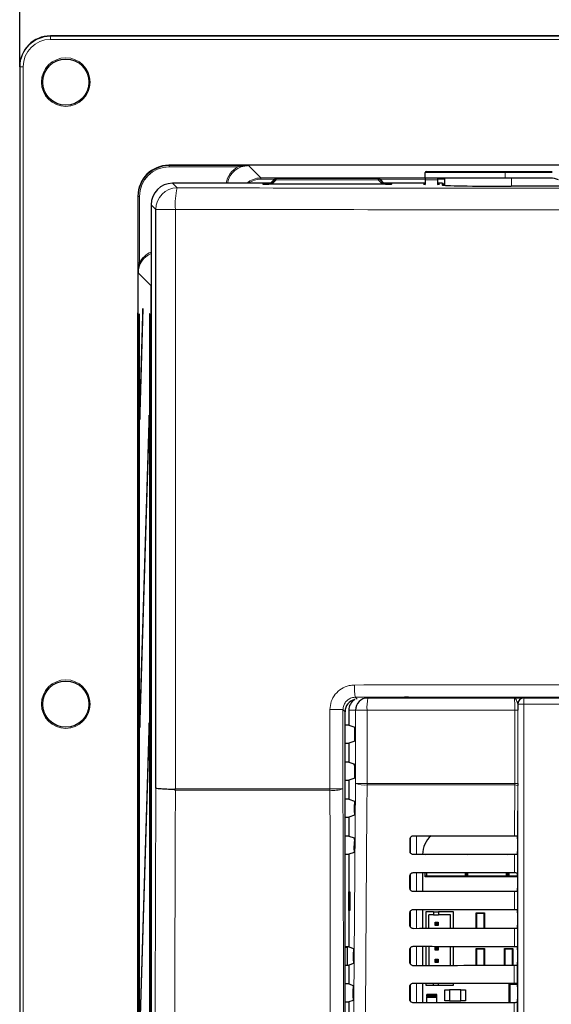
# Model space of a CAD drawing. Header units: millimetres. Extents: x 5 to 418, y 2 to 292.
# Tile 19 of 53: x 38 to 67, y 201 to 254. Entities that reach past the tile are written whole.
import ezdxf

# ---------------------------------------------------------------- set-up
doc = ezdxf.new("R2010")
doc.units = ezdxf.units.MM
doc.layers.add('SLD-0', color=7, linetype='Continuous')
doc.styles.add('SLDTEXTSTYLE1', font='TXT', dxfattribs={"width": 0.605})
doc.dimstyles.new('SLDDIMSTYLE1', dxfattribs={"dimtxt": 3.5, "dimasz": 3.302, "dimexe": 0, "dimexo": 0.0625, "dimgap": 0.875, "dimtad": 1, "dimlfac": 3, "dimrnd": 1e-09, "dimzin": 12, "dimdsep": 46, "dimtxsty": 'SLDTEXTSTYLE1', "dimsah": 1, "dimcen": 0.09, "dimadec": 0, "dimazin": 3, "dimtfac": 1, "dimtofl": 0, "dimtmove": 0, "dimatfit": 3, "dimfxl": 1, "dimfrac": 2, "dimtolj": 1, "dimtzin": 12, "dimarcsym": 0})

# ---------------------------------------------------------------- blocks, each defined once
blk = doc.blocks.new('_D_6')
at = {"layer": 'SLD-0', "color": 7}
for p, q in [((37.988, 251.287), (37.988, 265.958)), ((132.988, 251.287), (132.988, 265.958)), ((37.988, 264.958), (132.988, 264.958))]:
    blk.add_line(p, q, dxfattribs=at)
for points in [[(37.988, 264.958), (41.29, 264.45), (41.29, 265.466)], [(132.988, 264.958), (129.686, 265.466), (129.686, 264.45)]]:
    blk.add_solid(points, dxfattribs=at)
at = {"layer": 'SLD-0', "color": 7, "insert": (81.478, 269.47), "char_height": 3.5, "attachment_point": 1, "style": 'SLDTEXTSTYLE1'}
blk.add_mtext('285', dxfattribs=at)

msp = doc.modelspace()

# ---------------------------------------------------------------- linework, layer by layer
at = {"color": 7, "linetype": 'Continuous', "lineweight": 25}
for p, q in [((131.3213, 252.9536), (39.6546, 252.9536)), ((37.988, 251.287), (37.988, 81.287)), ((124.9114, 245.9524), (46.0645, 245.9524)), ((51.8284, 245.2329), (51.5341, 244.9386)), ((51.8284, 245.2329), (51.8284, 245.2329)), ((57.4345, 245.2524), (51.8755, 245.2524)), ((57.7761, 244.9386), (57.4816, 245.2329)), ((57.4816, 245.2329), (57.4816, 245.2329)), ((59.9713, 245.2533), (59.9713, 245.5533)), ((64.3046, 245.2533), (59.9713, 245.2533)), ((59.9713, 245.2533), (59.9713, 245.1596)), ((59.9713, 245.1596), (59.9713, 244.9084)), ((60.038, 245.62), (64.3046, 245.62)), ((60.6363, 245.1596), (60.6319, 244.9084)), ((60.638, 245.2533), (60.6363, 245.1596)), ((61.038, 244.8676), (61.038, 245.2533)), ((64.3046, 245.62), (66.842, 245.62)), ((66.7607, 245.2533), (64.3046, 245.2533)), ((51.5753, 244.9799), (46.2782, 244.9799)), ((51.183, 244.9375), (51.1803, 244.9377)), ((57.8179, 244.9336), (51.4913, 244.9336)), ((51.5341, 244.9386), (51.5341, 244.9386)), ((59.9713, 244.9799), (57.7348, 244.9799)), ((57.7761, 244.9386), (57.7761, 244.9386)), ((60.8889, 244.9799), (60.6332, 244.9799)), ((60.9555, 244.9144), (60.9562, 244.8737)), ((67.918, 244.8197), (64.6213, 244.8197)), ((44.3981, 244.286), (44.3981, 88.773)), ((45.1117, 243.8134), (45.1117, 112.3991)), ((45.3608, 212.2433), (45.3608, 243.5635)), ((44.4646, 237.9203), (44.4646, 92.287)), ((44.4725, 237.9203), (44.4646, 237.9203)), ((44.4725, 92.287), (44.4725, 237.9203)), ((44.6674, 238.2082), (44.4922, 232.5607)), ((44.496, 232.1854), (44.6713, 237.8329)), ((44.6713, 237.8329), (44.6674, 238.2082)), ((45.0289, 237.9203), (45.0289, 113.0536)), ((45.0368, 237.9203), (45.0289, 237.9203)), ((45.0368, 113.0536), (45.0368, 237.9203)), ((44.4922, 232.5607), (44.496, 232.1854)), ((44.5072, 232.5445), (44.4922, 232.5607)), ((45.0053, 232.4321), (44.4922, 215.8952)), ((45.0092, 232.0569), (45.0053, 232.4321)), ((44.496, 215.5199), (45.0092, 232.0569)), ((56.7491, 217.1203), (56.8536, 217.1203)), ((56.8536, 217.1203), (64.7989, 217.1203)), ((58.0034, 217.1203), (58.4024, 217.1463)), ((58.398, 217.1462), (58.4024, 217.1463)), ((65.3122, 217.1203), (65.3155, 217.1203)), ((65.3155, 217.1203), (86.3271, 217.1203)), ((55.8213, 216.4536), (55.8213, 215.642)), ((44.4922, 215.8952), (44.496, 215.5199)), ((44.5072, 215.879), (44.4922, 215.8952)), ((55.6201, 146.9405), (55.6201, 216.3764)), ((45.0053, 215.7655), (44.4922, 199.2285)), ((44.496, 198.8532), (45.0092, 215.3902)), ((45.0092, 215.3902), (45.0053, 215.7655)), ((55.8213, 215.642), (55.6201, 215.642)), ((55.8213, 215.642), (56.1446, 215.5343)), ((56.1532, 214.9396), (56.1532, 215.3677)), ((55.6201, 214.6653), (55.8213, 214.6653)), ((56.1446, 214.773), (55.8213, 214.6653)), ((55.8213, 214.6653), (55.8213, 213.642)), ((55.8213, 213.642), (55.6201, 213.642)), ((55.8213, 213.642), (56.1532, 213.5314)), ((56.1532, 212.9396), (56.1532, 213.5314)), ((55.6201, 212.6653), (55.8213, 212.6653)), ((56.1446, 212.773), (55.8213, 212.6653)), ((55.8213, 212.6653), (55.8213, 211.642)), ((64.9801, 212.498), (64.98, 212.3875)), ((55.8213, 211.642), (55.6201, 211.642)), ((55.8213, 211.642), (56.1319, 211.5385)), ((56.1374, 210.9122), (56.1404, 211.3498)), ((55.6201, 210.6653), (55.8213, 210.6653)), ((56.1288, 210.7677), (55.8213, 210.6653)), ((55.8213, 210.6653), (55.8213, 209.642)), ((55.8213, 209.642), (55.6201, 209.642)), ((55.8213, 209.642), (56.1178, 209.5432)), ((59.1429, 208.8203), (59.1445, 209.487)), ((59.1546, 209.5375), (59.1546, 208.7628)), ((64.9734, 209.6565), (64.9736, 209.6563)), ((64.9763, 209.4899), (64.9763, 208.8174)), ((56.1232, 208.9075), (56.1264, 209.3545)), ((55.6201, 208.6653), (55.8213, 208.6653)), ((56.1147, 208.763), (55.8213, 208.6653)), ((55.8213, 208.6653), (55.8213, 203.642)), ((59.8219, 208.6536), (59.8219, 208.6421)), ((59.9713, 208.6703), (59.9994, 208.6422)), ((59.9713, 208.6703), (60.5713, 208.6703)), ((59.9713, 208.6422), (59.9713, 208.6703)), ((60.5713, 208.6703), (61.6046, 208.6703)), ((61.6046, 208.6703), (62.2046, 208.6703)), ((62.1783, 208.6439), (62.2046, 208.6703)), ((62.2046, 208.6703), (62.2046, 208.6439)), ((62.2046, 208.6703), (62.231, 208.644)), ((62.2046, 208.6703), (62.8046, 208.6703)), ((62.2046, 208.6439), (62.2046, 208.6703)), ((62.8046, 208.6703), (63.838, 208.6703)), ((63.838, 208.6703), (64.438, 208.6703)), ((64.4131, 208.6454), (64.438, 208.6703)), ((64.438, 208.6703), (64.4628, 208.6454)), ((64.438, 208.6703), (64.9748, 208.6703)), ((64.438, 208.6454), (64.438, 208.6703)), ((64.438, 208.6703), (64.438, 208.6454)), ((64.9735, 208.6508), (64.9712, 208.6485)), ((59.1382, 206.8203), (59.1398, 207.487)), ((59.1546, 207.5526), (59.1546, 206.7451)), ((59.8219, 207.6675), (59.8219, 206.6374)), ((59.9713, 207.437), (59.9713, 207.6673)), ((60.0301, 207.4957), (59.9713, 207.437)), ((60.938, 207.437), (59.9713, 207.437)), ((60.0301, 207.6673), (60.0301, 207.4957)), ((60.0301, 207.4957), (62.1459, 207.4957)), ((61.238, 207.437), (60.938, 207.437)), ((62.2046, 207.437), (61.238, 207.437)), ((62.1459, 207.4957), (62.1459, 207.6657)), ((62.2046, 207.437), (62.1459, 207.4957)), ((62.2046, 207.6656), (62.2046, 207.437)), ((62.2046, 207.437), (62.2046, 207.6656)), ((62.2634, 207.4957), (62.2046, 207.437)), ((63.1713, 207.437), (62.2046, 207.437)), ((62.2634, 207.6656), (62.2634, 207.4957)), ((62.2634, 207.4957), (64.3792, 207.4957)), ((63.4713, 207.437), (63.1713, 207.437)), ((64.438, 207.437), (63.4713, 207.437)), ((64.3792, 207.4957), (64.3792, 207.6642)), ((64.438, 207.437), (64.3792, 207.4957)), ((64.438, 207.437), (64.438, 207.6641)), ((64.438, 207.6641), (64.438, 207.437)), ((64.4967, 207.4957), (64.438, 207.437)), ((64.9763, 207.437), (64.438, 207.437)), ((64.4967, 207.6641), (64.4967, 207.4957)), ((64.4967, 207.4957), (64.9763, 207.4957)), ((64.9689, 207.6611), (64.9735, 207.6565)), ((64.9763, 207.4899), (64.9763, 206.8174)), ((55.823, 206.6203), (55.8738, 206.6212)), ((55.823, 205.6203), (55.823, 206.6203)), ((55.8738, 206.6212), (55.8738, 205.6194)), ((64.9735, 206.6508), (64.9665, 206.6438)), ((55.8738, 205.6194), (55.823, 205.6203)), ((59.1336, 204.8203), (59.1351, 205.487)), ((59.1546, 205.5673), (59.1546, 204.7358)), ((59.8219, 205.6721), (59.8219, 204.6327)), ((60.0023, 205.5429), (60.0023, 204.6329)), ((60.419, 205.5429), (60.0023, 205.5429)), ((60.419, 205.3762), (60.169, 205.3762)), ((60.169, 204.633), (60.169, 205.3762)), ((60.419, 205.5429), (60.419, 205.3762)), ((60.419, 205.5429), (60.6857, 205.5429)), ((60.419, 205.3762), (60.6857, 205.3762)), ((61.5023, 205.5429), (60.6857, 205.5429)), ((60.6857, 205.5429), (60.6857, 205.3762)), ((61.3357, 205.3762), (60.6857, 205.3762)), ((61.3357, 204.6339), (61.3357, 205.3762)), ((61.5023, 204.6341), (61.5023, 205.5429)), ((62.7213, 204.6349), (62.7213, 205.4936)), ((62.7536, 205.4613), (62.7213, 205.4936)), ((62.7213, 205.4936), (63.188, 205.4936)), ((62.7536, 205.4613), (62.7536, 204.635)), ((63.1556, 205.4613), (62.7536, 205.4613)), ((63.188, 205.4936), (63.1556, 205.4613)), ((63.1556, 204.6352), (63.1556, 205.4613)), ((63.188, 205.4936), (63.188, 204.6353)), ((64.9642, 205.6657), (64.9735, 205.6565)), ((64.9763, 205.4899), (64.9763, 204.8174)), ((60.5023, 204.9762), (60.569, 204.9096)), ((60.5023, 204.9762), (60.669, 204.9762)), ((60.5023, 204.8096), (60.5023, 204.9762)), ((60.5023, 204.8096), (60.569, 204.8762)), ((60.669, 204.8096), (60.5023, 204.8096)), ((60.569, 204.9096), (60.6023, 204.9096)), ((60.569, 204.8762), (60.569, 204.9096)), ((60.6023, 204.8762), (60.569, 204.8762)), ((60.669, 204.9762), (60.6023, 204.9096)), ((60.6023, 204.9096), (60.6023, 204.8762)), ((60.669, 204.8096), (60.6023, 204.8762)), ((60.669, 204.9762), (60.669, 204.8096)), ((64.9735, 204.6508), (64.9618, 204.6391)), ((55.8213, 203.642), (55.6201, 203.642)), ((55.7546, 203.6203), (55.6201, 203.6203)), ((55.7546, 202.6653), (55.7546, 203.6203)), ((55.8213, 203.642), (56.0757, 203.5573)), ((59.8219, 203.6768), (59.8219, 202.628)), ((60.0023, 203.6766), (60.0023, 202.6282)), ((60.169, 203.6765), (60.169, 202.6283)), ((60.5023, 203.6429), (60.569, 203.5762)), ((60.5023, 203.4762), (60.5023, 203.6429)), ((60.5023, 203.6429), (60.669, 203.6429)), ((60.669, 203.6429), (60.6023, 203.5762)), ((60.669, 203.6429), (60.669, 203.4762)), ((61.3357, 202.6292), (61.3357, 203.6756)), ((61.5023, 202.6294), (61.5023, 203.6755)), ((64.9596, 203.6704), (64.9735, 203.6565)), ((56.0808, 202.8934), (56.0842, 203.3685)), ((59.1289, 202.8203), (59.1304, 203.487)), ((59.1546, 203.5785), (59.1546, 202.7277)), ((60.5023, 203.4762), (60.569, 203.5429)), ((60.669, 203.4762), (60.5023, 203.4762)), ((60.569, 203.5429), (60.569, 203.5762)), ((60.569, 203.5762), (60.6023, 203.5762)), ((60.6023, 203.5429), (60.569, 203.5429)), ((60.6023, 203.5762), (60.6023, 203.5429)), ((60.669, 203.4762), (60.6023, 203.5429)), ((62.7213, 202.6303), (62.7213, 203.5603)), ((62.7536, 203.528), (62.7213, 203.5603)), ((62.7213, 203.5603), (63.188, 203.5603)), ((62.7536, 203.528), (62.7536, 202.6303)), ((63.1556, 203.528), (62.7536, 203.528)), ((63.188, 203.5603), (63.1556, 203.528)), ((63.1556, 202.6305), (63.1556, 203.528)), ((63.188, 203.5603), (63.188, 202.6306)), ((64.2546, 202.6312), (64.2546, 203.5603)), ((64.287, 203.528), (64.2546, 203.5603)), ((64.2546, 203.5603), (64.7213, 203.5603)), ((64.287, 203.528), (64.287, 202.6313)), ((64.689, 203.528), (64.287, 203.528)), ((64.7213, 203.5603), (64.689, 203.528)), ((64.689, 202.6315), (64.689, 203.528)), ((64.7213, 203.5603), (64.7213, 202.6315)), ((64.9763, 203.4899), (64.9763, 202.8174)), ((55.6201, 202.6653), (55.8213, 202.6653)), ((56.0723, 202.7489), (55.8213, 202.6653)), ((55.8213, 202.6653), (55.8213, 201.642)), ((60.5023, 202.9762), (60.569, 202.9096)), ((60.5023, 202.8096), (60.5023, 202.9762)), ((60.5023, 202.9762), (60.669, 202.9762)), ((60.5023, 202.8096), (60.569, 202.8762)), ((60.669, 202.8096), (60.5023, 202.8096)), ((60.569, 202.8762), (60.569, 202.9096)), ((60.569, 202.9096), (60.6023, 202.9096)), ((60.6023, 202.8762), (60.569, 202.8762)), ((60.669, 202.9762), (60.6023, 202.9096)), ((60.6023, 202.9096), (60.6023, 202.8762)), ((60.669, 202.8096), (60.6023, 202.8762)), ((60.669, 202.9762), (60.669, 202.8096)), ((64.9735, 202.6508), (64.9572, 202.6345)), ((55.8213, 201.642), (55.6201, 201.642)), ((55.8213, 201.642), (56.0616, 201.562)), ((59.1242, 200.8203), (59.1258, 201.487)), ((59.1546, 201.5862), (59.1546, 200.7195)), ((59.8219, 201.6815), (59.8219, 200.6233)), ((60.0023, 201.6813), (60.0023, 201.5762)), ((60.0023, 201.5762), (60.419, 201.5762)), ((60.419, 201.5762), (60.419, 201.681)), ((60.419, 201.5762), (60.6857, 201.5762)), ((60.6857, 201.5762), (60.6857, 201.6807)), ((60.6857, 201.5762), (61.5023, 201.5762)), ((61.5023, 201.5762), (61.5023, 201.6801)), ((64.5213, 200.6267), (64.5213, 201.6453)), ((64.5213, 201.6453), (64.558, 201.6086)), ((64.558, 201.6086), (64.558, 200.6267)), ((64.968, 201.6086), (64.558, 201.6086)), ((64.9549, 201.675), (64.9735, 201.6565)), ((64.9761, 201.5492), (64.968, 201.6086)), ((64.9688, 201.628), (64.975, 201.628)), ((64.9763, 201.4899), (64.9763, 200.8174)), ((56.0667, 200.8887), (56.0701, 201.3732)), ((60.038, 201.037), (60.038, 200.9703)), ((60.5713, 201.0703), (60.0713, 201.0703)), ((60.5713, 200.937), (60.0713, 200.937)), ((60.0713, 200.937), (60.5713, 200.937)), ((60.6046, 200.9703), (60.6046, 201.037)), ((61.0213, 201.3203), (61.2746, 201.3203)), ((61.0213, 200.7203), (61.0213, 201.3203)), ((61.9013, 201.3203), (61.2746, 201.3203)), ((61.2746, 201.3203), (61.2746, 200.7203)), ((61.9013, 200.7203), (61.9013, 201.3203)), ((61.9013, 201.3203), (62.1546, 201.3203)), ((62.1546, 201.3203), (62.1546, 200.7203)), ((55.6201, 200.6653), (55.8213, 200.6653)), ((56.0582, 200.7442), (55.8213, 200.6653)), ((55.8213, 200.6653), (55.8213, 199.642)), ((60.038, 200.9036), (60.038, 200.6235)), ((60.6046, 200.624), (60.6046, 200.9036)), ((61.2746, 200.7203), (61.0213, 200.7203)), ((61.2746, 200.7203), (61.9013, 200.7203)), ((62.1546, 200.7203), (61.9013, 200.7203)), ((64.9735, 200.6508), (64.9525, 200.6298))]:
    msp.add_line(p, q, dxfattribs=at)
at = {"color": 7, "linetype": 'Continuous', "lineweight": 18}
for p, q in [((39.6546, 252.9536), (39.6546, 252.9332)), ((39.6546, 252.7666), (39.6546, 252.9332)), ((39.6546, 252.9332), (131.3213, 252.9332)), ((131.3213, 252.7666), (39.6546, 252.7666)), ((38.0084, 251.287), (37.988, 251.287)), ((38.0084, 81.287), (38.0084, 251.287)), ((38.175, 251.287), (38.0084, 251.287)), ((38.175, 251.287), (38.175, 81.287)), ((46.0645, 245.9524), (46.0831, 245.9344)), ((46.0831, 245.9344), (49.8357, 245.9344)), ((46.0831, 245.8678), (46.0831, 245.9344)), ((49.8357, 245.8678), (46.0831, 245.8678)), ((49.8357, 245.8678), (49.8357, 245.9344)), ((50.3889, 245.9321), (51.0558, 245.2653)), ((51.0558, 245.2653), (59.9713, 245.2653)), ((51.0558, 245.2653), (51.0558, 245.1986)), ((51.7941, 245.1986), (51.0558, 245.1986)), ((51.8284, 245.2329), (51.5341, 244.9386)), ((51.5668, 244.9336), (51.8473, 245.214)), ((51.8944, 245.1669), (51.661, 244.9336)), ((51.8473, 245.214), (51.8284, 245.2329)), ((51.8944, 245.1669), (51.8473, 245.214)), ((51.8755, 245.2524), (51.8944, 245.2336)), ((51.8944, 245.2336), (57.4148, 245.2327)), ((51.8944, 245.2336), (51.8944, 245.1669)), ((57.4147, 245.1661), (51.8944, 245.1669)), ((57.4148, 245.2327), (57.4147, 245.1661)), ((57.4619, 245.2132), (57.4147, 245.1661)), ((57.6473, 244.9336), (57.4147, 245.1661)), ((57.4148, 245.2327), (57.4345, 245.2524)), ((57.4816, 245.2329), (57.4619, 245.2132)), ((57.4619, 245.2132), (57.7415, 244.9336)), ((57.7761, 244.9386), (57.4816, 245.2329)), ((59.9713, 245.1986), (57.5159, 245.1986)), ((64.3046, 245.5533), (59.9713, 245.5533)), ((60.6363, 245.1596), (59.9713, 245.1596)), ((61.038, 245.1986), (60.637, 245.1986)), ((64.3046, 245.5533), (64.3046, 245.62)), ((64.3046, 245.2533), (64.3046, 245.5533)), ((66.842, 245.5533), (64.3046, 245.5533)), ((64.638, 244.8197), (64.638, 245.2533)), ((46.2782, 244.9799), (46.5273, 244.73)), ((51.158, 244.9396), (51.1576, 244.962)), ((51.186, 244.9372), (51.158, 244.9396)), ((51.4907, 244.9679), (51.5634, 244.9679)), ((51.4907, 244.9679), (51.4907, 244.9336)), ((51.5341, 244.9386), (51.539, 244.9336)), ((57.7468, 244.9679), (57.8185, 244.9679)), ((57.7712, 244.9336), (57.7761, 244.9386)), ((57.8185, 244.9679), (57.8185, 244.9336)), ((58.1513, 244.9396), (58.1232, 244.9372)), ((58.1517, 244.962), (58.1513, 244.9396)), ((60.8905, 244.8861), (60.8889, 244.9799)), ((44.4167, 244.268), (44.3981, 244.286)), ((44.4167, 240.6724), (44.4167, 244.268)), ((44.4833, 244.268), (44.4167, 244.268)), ((44.4833, 244.268), (44.4833, 240.6724)), ((45.3608, 243.5635), (45.1117, 243.8134)), ((46.4244, 243.5635), (45.3608, 243.5635)), ((46.4244, 243.5635), (46.4244, 212.2101)), ((44.4167, 240.6724), (44.4833, 240.6724)), ((45.1035, 239.4525), (44.419, 240.1193)), ((45.1035, 112.6912), (45.1035, 239.4525)), ((45.1035, 239.4525), (45.1117, 239.4525)), ((44.3687, 112.6986), (44.3687, 237.8753)), ((44.3981, 237.8753), (44.3687, 237.8753)), ((56.1748, 217.1548), (56.273, 217.0566)), ((58.0011, 217.1203), (58.398, 217.1462)), ((58.7766, 217.1203), (58.7766, 217.1543)), ((65.3155, 217.1203), (65.3155, 216.787)), ((54.8012, 212.2102), (54.8012, 216.4868)), ((54.8012, 216.4868), (55.5097, 216.4868)), ((55.5097, 216.4868), (55.5097, 212.2102)), ((55.6201, 216.3764), (55.5097, 216.4868)), ((56.1878, 216.4536), (55.8213, 216.4536)), ((56.1878, 212.498), (56.1878, 216.4536)), ((56.8156, 216.4536), (56.1878, 216.4536)), ((64.8189, 216.4536), (56.8156, 216.4536)), ((56.8156, 216.4536), (56.8156, 212.498)), ((64.9801, 216.4536), (64.8189, 216.4536)), ((64.8189, 212.498), (64.8189, 216.4536)), ((64.9822, 216.787), (64.9789, 216.787)), ((64.9801, 216.4536), (64.9801, 212.498)), ((64.9822, 216.787), (65.3155, 216.787)), ((64.9822, 188.8975), (64.9822, 216.787)), ((65.3155, 216.787), (65.3155, 188.8975)), ((86.3271, 216.787), (65.3155, 216.787)), ((54.8012, 212.2102), (55.5097, 212.2102)), ((56.8156, 212.498), (56.1878, 212.498)), ((56.8156, 212.498), (64.8189, 212.498)), ((64.8188, 212.4096), (56.8159, 212.4096)), ((64.8123, 209.6593), (64.8188, 212.4096)), ((64.8188, 212.4096), (64.8189, 212.498)), ((64.9801, 212.498), (64.8189, 212.498)), ((64.98, 212.3875), (64.9736, 209.6563)), ((59.1693, 208.7304), (59.1693, 209.5743)), ((59.5026, 209.6631), (59.5026, 208.6418)), ((64.8077, 207.6639), (64.81, 208.6456)), ((64.9712, 208.6485), (64.9689, 207.6611)), ((59.1693, 206.7224), (59.1693, 207.5821)), ((59.5026, 207.6677), (59.5026, 206.6371)), ((64.803, 205.6686), (64.8053, 206.6409)), ((64.9665, 206.6438), (64.9642, 205.6657)), ((59.1693, 204.7142), (59.1693, 205.5898)), ((59.5026, 205.6724), (59.5026, 204.6324)), ((64.7984, 203.6733), (64.8006, 204.6363)), ((64.9618, 204.6391), (64.9596, 203.6704)), ((59.1693, 202.7059), (59.1693, 203.5974)), ((59.5026, 203.6771), (59.5026, 202.6278)), ((64.7937, 201.6779), (64.7959, 202.6316)), ((64.9572, 202.6345), (64.9549, 201.675)), ((59.1693, 200.6975), (59.1693, 201.6049)), ((59.5026, 201.6817), (59.5026, 200.6231)), ((60.038, 201.037), (60.6046, 201.037)), ((60.6046, 200.9703), (60.038, 200.9703)), ((60.038, 200.9036), (60.6046, 200.9036)), ((64.7891, 199.6826), (64.7913, 200.6269)), ((64.9525, 200.6298), (64.9502, 199.6797))]:
    msp.add_line(p, q, dxfattribs=at)
at = {"color": 7, "linetype": 'Continuous', "lineweight": 25, "flags": 128}
for points in [[(51.5341, 244.9386), (51.5297, 244.9337), (51.5296, 244.9336)], [(57.7806, 244.9336), (57.7805, 244.9337), (57.7761, 244.9386)], [(56.1532, 213.4359), (56.1392, 213.464), (56.1011, 213.5488)]]:
    msp.add_lwpolyline(points, dxfattribs=at)
at = {"color": 7, "linetype": 'Continuous', "lineweight": 18, "flags": 128}
for points in [[(51.5296, 244.9336), (51.5297, 244.9337), (51.5341, 244.9386)], [(57.7761, 244.9386), (57.7805, 244.9337), (57.7806, 244.9336)], [(45.3045, 188.5913), (45.3185, 194.4753), (45.3328, 200.4718), (45.3608, 212.2433)], [(46.4254, 212.122), (46.42, 209.8532), (46.3979, 200.6026), (46.3835, 194.5509), (46.3829, 194.3211), (46.3691, 188.5347)], [(54.8567, 188.5347), (54.8536, 189.8563), (54.8412, 195.1426), (54.8214, 203.6323), (54.8078, 209.4369), (54.8015, 212.1219)], [(55.5097, 212.2102), (55.516, 209.5252), (55.5369, 200.5434), (55.5509, 194.5555), (55.5647, 188.623)], [(56.0216, 188.9103), (56.1047, 200.7), (56.1878, 212.498)], [(56.8159, 212.4096), (56.8066, 211.0882), (56.7692, 205.8025), (56.649, 188.8219)]]:
    msp.add_lwpolyline(points, dxfattribs=at)
at = {"color": 7, "linetype": 'Continuous', "lineweight": 18}
for centre in [(40.488, 250.4536), (40.488, 216.787)]:
    msp.add_circle(centre, 1.3167, dxfattribs=at)
at = {"color": 7, "linetype": 'Continuous', "lineweight": 25}
for centre in [(40.488, 250.4536), (40.488, 216.787)]:
    msp.add_circle(centre, 1.25, dxfattribs=at)
for centre, radius, start, end in [((39.6546, 251.287), 1.6667, 90, 180), ((51.8755, 245.1858), 0.0667, 90, 135), ((57.4345, 245.1858), 0.0667, 45.01746, 90), ((60.038, 245.5533), 0.0667, 90, 180), ((66.7607, 244.2533), 1, 65, 90), ((60.8889, 244.9132), 0.0667, 1.00444, 90.0048), ((56.854, 216.4541), 0.6662, 90.03931, 180.03926), ((65.3122, 216.787), 0.3333, 90.00436, 180.00436), ((61.1436, 208.6536), 1.3217, 130.24926, 180), ((65.188, 201.6086), 0.22, 174.94204, 180), ((60.0713, 201.037), 0.0333, 90, 180), ((60.0713, 200.9703), 0.0333, 180, 270), ((60.0713, 200.9036), 0.0333, 90, 180), ((60.5713, 201.037), 0.0333, 0, 90), ((60.5713, 200.9703), 0.0333, 270, 0), ((60.5713, 200.9036), 0.0333, 0, 90)]:
    msp.add_arc(centre, radius, start, end, dxfattribs=at)
at = {"color": 7, "linetype": 'Continuous', "lineweight": 18}
for centre, radius, start, end in [((39.6546, 251.287), 1.6463, 90, 180), ((39.6546, 251.287), 1.4796, 90, 180), ((51.8755, 245.1858), 0.0667, 90.01083, 134.99278), ((51.8944, 245.1669), 0.0667, 90.01083, 134.99278), ((57.4147, 245.1661), 0.0667, 45.00721, 89.97172), ((57.4344, 245.1858), 0.0667, 45.00721, 89.97172), ((46.5277, 243.5631), 1.1669, 90.02116, 179.97878), ((49.9492, 243.8405), 3.5356, 165.42875, 184.49315), ((51.1576, 244.7953), 0.1667, 57.25321, 90.00066), ((58.1517, 244.7953), 0.1667, 89.99934, 122.74679), ((60.8905, 244.8194), 0.0667, 60.20889, 90.00061), ((59.1085, 217.6622), 2.9773, 176.93586, 189.81289), ((59.7672, 216.6198), 2.9563, 170.252, 183.22138), ((65.3156, 216.787), 0.3333, 90.00436, 180.00436), ((65.3072, 212.2101), 10.5061, 179.99964, 180.48088), ((54.9765, 213.6038), 1.4922, 263.26777, 290.93777), ((56.6895, 213.7865), 1.3826, 248.72712, 275.24722), ((68.4158, 212.4979), 11.6003, 179.99924, 180.43593), ((64.8557, 212.08), 0.3317, 67.99669, 96.38698)]:
    msp.add_arc(centre, radius, start, end, dxfattribs=at)
at = {"color": 7, "linetype": 'Continuous', "lineweight": 25}
for centre, major_axis, ratio, start_param, end_param in [((46.065, 244.2855), (1.1941, -1.1634), 0.9997123, 2.3433015, 3.9137852), ((46.2786, 243.8131), (-0.8237, 0.8266), 0.9997203, 5.4996978, 7.0701783), ((51.4913, 244.9396), (0.3334, 0), 0.0177987, 3.4352592, 4.7123951), ((51.491, 244.962), (0.3334, 0), 0.0178098, 1.571412, 2.1144851), ((57.8179, 244.9396), (0.3334, 0), 0.0177987, 4.7123829, 6.0026009), ((57.8183, 244.962), (0.3334, 0), 0.0178098, 6.2828742, 7.853366), ((60.3046, 244.9247), (0.4333, 0), 0.0178042, 2.4484327, 3.8347526), ((60.3046, 244.9247), (0.4333, 0), 0.0178042, 5.5692493, 6.9964997), ((64.6213, 244.8861), (3.7308, 0), 0.0178042, 3.1419034, 4.712389), ((56.2869, 216.3762), (0.4716, -0.4716), 0.9996346, 2.559614, 3.9268385), ((56.4889, 216.4536), (-0.6676, 0), 0.9986295, 5.2412018, 6.2831853), ((59.1064, 217.1428), (0.7333, 0), 0.0174551, 1.6210889, 2.8797933), ((56.1445, 215.3677), (0, 0.1667), 0.0524078, 4.712389, 6.265732), ((56.1445, 214.9396), (0, 0.1667), 0.0524078, 3.1590459, 4.712389), ((56.1445, 212.9396), (0, 0.1667), 0.0524078, 3.1590459, 4.712389), ((75.8213, 215.4815), (333.7376, 0), 0.0174551, 4.6629288, 4.6793961), ((64.9734, 209.4899), (0, 0.1667), 0.0174551, 4.712389, 6.2302814), ((75.8213, 202.8529), (332.0478, 0), 0.0174551, 1.6039642, 1.6205084), ((64.9734, 208.8174), (0, 0.1667), 0.0174551, 3.1590459, 4.712389), ((75.8213, 213.4815), (333.47, 0), 0.0174551, 4.662889, 4.6793557), ((64.9734, 207.4899), (0, 0.1667), 0.0174551, 4.712389, 6.265732), ((64.9734, 206.8174), (0, 0.1667), 0.0174551, 3.1590459, 4.712389), ((75.8213, 200.8529), (331.7802, 0), 0.0174551, 1.6040051, 1.6205486), ((75.8213, 211.4815), (333.2024, 0), 0.0174551, 4.6628493, 4.6793152), ((64.9734, 205.4899), (0, 0.1667), 0.0174551, 4.712389, 6.265732), ((64.9734, 204.8174), (0, 0.1667), 0.0174551, 3.1590459, 4.712389), ((75.8213, 198.8529), (331.5126, 0), 0.0174551, 1.6040461, 1.6205888), ((75.8213, 209.4815), (332.9347, 0), 0.0174551, 4.6628094, 4.6792746), ((64.9734, 203.4899), (0, 0.1667), 0.0174551, 4.712389, 6.265732), ((75.8213, 196.8529), (331.245, 0), 0.0174551, 1.6040871, 1.620629), ((64.9734, 202.8174), (0, 0.1667), 0.0174551, 3.1590459, 4.712389), ((75.8213, 207.4815), (332.6671, 0), 0.0174551, 4.6627695, 4.6792339), ((64.9734, 201.4899), (0, 0.1667), 0.0174551, 4.712389, 6.265732), ((75.8213, 194.8528), (330.9774, 0), 0.0174551, 1.6041282, 1.6206693), ((64.9734, 200.8174), (0, 0.1667), 0.0174551, 3.1590459, 4.712389)]:
    msp.add_ellipse(centre, major_axis=major_axis, ratio=ratio, start_param=start_param, end_param=end_param, dxfattribs=at)
at = {"color": 7, "linetype": 'Continuous', "lineweight": 18}
for centre, major_axis, ratio, start_param, end_param in [((46.0836, 244.2675), (1.1941, -1.1634), 0.9997123, 2.3433015, 3.9137852), ((46.0836, 244.2675), (-1.1464, 1.1169), 0.9996873, 5.4848942, 7.0553779), ((50.3893, 244.7653), (-0.8724, 0.8724), 0.9996955, 5.9630352, 6.893856), ((50.3893, 244.7653), (0.8252, -0.8252), 0.9996607, 2.3563468, 3.7421786), ((51.0561, 244.0985), (0.8252, -0.8252), 0.9997302, 2.3563468, 3.0708816), ((51.0561, 244.0985), (-0.7781, 0.7781), 0.9996955, 5.4979394, 6.139515), ((51.491, 244.962), (0.3334, 0), 0.0178098, 2.1144851, 3.1419037), ((51.4913, 244.9396), (0.3334, 0), 0.0177987, 3.1419033, 3.4352592), ((57.8179, 244.9396), (0.3334, 0), 0.0177987, 6.0026009, 6.2828746), ((45.5859, 240.119), (0.8359, -0.8144), 0.9996516, 2.7613943, 3.9137852), ((45.5859, 240.119), (0.8837, -0.8609), 0.9996873, 2.7375077, 3.4488007), ((46.2703, 239.4522), (0.8359, -0.8143), 0.999723, 3.7945234, 3.9137852), ((44.7025, 237.8738), (0.1722, -0.2874), 0.9948398, 3.7469844, 4.1704042)]:
    msp.add_ellipse(centre, major_axis=major_axis, ratio=ratio, start_param=start_param, end_param=end_param, dxfattribs=at)
for points, knots in [([(49.8357, 245.9344), (49.9254, 245.9342), (50.0795, 245.934), (50.2592, 245.9329), (50.354, 245.9323), (50.3877, 245.9321), (50.3889, 245.9321)], [0, 0, 0, 0, 0.47272859, 0.81220432, 0.99328438, 1, 1, 1, 1]), ([(49.8357, 245.8678), (49.9205, 245.8847), (50.0688, 245.9144), (50.2523, 245.9299), (50.3519, 245.9322), (50.3876, 245.9321), (50.3889, 245.9321)], [0, 0, 0, 0, 0.4615287, 0.8068429, 0.9929651, 1, 1, 1, 1]), ([(46.5273, 244.73), (50.4832, 244.7245), (57.2392, 244.715), (66.8181, 244.7086), (75.2398, 244.7063), (83.6592, 244.708), (90.7772, 244.7124), (95.0859, 244.7169), (96.594, 244.7185)], [0, 0, 0, 0, 0.2375027, 0.4056058, 0.5737089, 0.7416418, 0.9095746, 1, 1, 1, 1]), ([(96.6669, 243.552), (95.1535, 243.5505), (90.8297, 243.546), (83.6866, 243.5415), (75.2377, 243.5398), (66.7865, 243.5421), (57.174, 243.5486), (50.3943, 243.558), (46.4244, 243.5635)], [0, 0, 0, 0, 0.0904266, 0.258359, 0.4262915, 0.5943934, 0.7624952, 1, 1, 1, 1]), ([(44.419, 240.1193), (44.419, 240.1205), (44.4188, 240.1543), (44.4182, 240.249), (44.4171, 240.4286), (44.4168, 240.5827), (44.4167, 240.6724)], [0, 0, 0, 0, 0.0067172, 0.1877557, 0.5271624, 1, 1, 1, 1]), ([(44.419, 240.1193), (44.419, 240.1206), (44.4189, 240.1563), (44.4212, 240.2559), (44.4367, 240.4394), (44.4664, 240.5876), (44.4833, 240.6724)], [0, 0, 0, 0, 0.0070366, 0.1931154, 0.5383586, 1, 1, 1, 1]), ([(56.1355, 217.8214), (56.0372, 217.8148), (55.7893, 217.7983), (55.4141, 217.6382), (55.0755, 217.3363), (54.8454, 216.9366), (54.8159, 216.6367), (54.8012, 216.4868)], [0, 0, 0, 0, 0.1412667, 0.3563819, 0.5711623, 0.7856219, 1, 1, 1, 1]), ([(56.1355, 217.8214), (58.8203, 217.8238), (64.1913, 217.8287), (72.3765, 217.8317), (80.6844, 217.8315), (88.4361, 217.8279), (93.3745, 217.8234), (95.5071, 217.8214)], [0, 0, 0, 0, 0.20472115, 0.4095618, 0.62339463, 0.83736355, 1, 1, 1, 1]), ([(55.5097, 216.4868), (55.517, 216.5618), (55.5317, 216.7119), (55.6464, 216.9118), (55.8151, 217.0629), (56.0021, 217.1431), (56.1258, 217.1515), (56.1748, 217.1548)], [0, 0, 0, 0, 0.21427, 0.4287754, 0.6436592, 0.858804, 1, 1, 1, 1]), ([(95.4678, 217.1548), (93.3394, 217.1568), (88.4127, 217.1614), (80.6764, 217.1649), (72.3868, 217.1652), (64.2161, 217.1621), (58.8558, 217.1572), (56.1748, 217.1548)], [0, 0, 0, 0, 0.16263525, 0.37646824, 0.59043751, 0.79515907, 1, 1, 1, 1]), ([(64.8189, 216.4536), (64.8187, 216.5285), (64.8183, 216.6783), (64.8148, 216.8779), (64.8098, 217.0287), (64.8041, 217.1088), (64.8004, 217.117), (64.7989, 217.1203)], [0, 0, 0, 0, 0.2142796, 0.4285866, 0.6430662, 0.8578514, 1, 1, 1, 1]), ([(64.9789, 216.787), (64.9734, 216.8134), (64.9594, 216.8819), (64.8981, 217.014), (64.8463, 217.1034), (64.8117, 217.1202), (64.7991, 217.1203), (64.7989, 217.1203)], [0, 0, 0, 0, 0.1744978, 0.4524056, 0.7988385, 0.996423, 1, 1, 1, 1]), ([(46.4244, 212.2101), (47.9353, 212.2101), (50.7256, 212.2101), (53.5199, 212.2102), (54.8012, 212.2102)], [0, 0, 0, 0, 0.5414736, 1, 1, 1, 1]), ([(54.8015, 212.1219), (53.5203, 212.1219), (50.7262, 212.122), (47.9361, 212.122), (46.4254, 212.122)], [0, 0, 0, 0, 0.458552, 1, 1, 1, 1])]:
    msp.add_open_spline(points, degree=3, knots=knots, dxfattribs=at)
at = {"color": 7, "linetype": 'Continuous', "lineweight": 25}
for points, knots in [([(58.13, 244.9378), (58.13, 244.9378), (58.1308, 244.9378), (58.129, 244.9377), (58.1274, 244.9376)], [0, 0, 0, 0, 0.0430862, 1, 1, 1, 1]), ([(59.0695, 217.1556), (61.8628, 217.1577), (67.4511, 217.1619), (75.8337, 217.1635), (84.2109, 217.1619), (89.7851, 217.1577), (92.5731, 217.1556)], [0, 0, 0, 0, 0.2502372, 0.500633, 0.7502376, 1, 1, 1, 1]), ([(64.7989, 217.1203), (64.7996, 217.1203), (64.9046, 217.1203), (65.0751, 217.1203), (65.2381, 217.1203), (65.2594, 217.1203), (65.2607, 217.1203)], [0, 0, 0, 0, 0.0036444, 0.5669873, 0.9718875, 1, 1, 1, 1]), ([(64.9789, 216.787), (64.979, 216.7678), (64.9798, 216.6624), (64.9799, 216.5476), (64.9801, 216.4536)], [0, 0, 0, 0, 0.181685, 1, 1, 1, 1]), ([(46.3668, 212.1664), (46.2575, 212.1681), (46.0201, 212.172), (45.7066, 212.187), (45.4681, 212.2084), (45.3761, 212.2283), (45.3618, 212.24), (45.3609, 212.243), (45.3608, 212.2433)], [0, 0, 0, 0, 0.2028755, 0.4405312, 0.6784807, 0.916947, 0.9934265, 1, 1, 1, 1]), ([(46.3668, 212.1664), (46.3849, 212.1801), (46.4041, 212.1947), (46.4234, 212.2093), (46.4244, 212.2101)], [0, 0, 0, 0, 0.94558801, 1, 1, 1, 1]), ([(46.4254, 212.122), (46.4243, 212.1228), (46.4048, 212.1375), (46.3853, 212.1523), (46.3668, 212.1664)], [0, 0, 0, 0, 0.0537687, 1, 1, 1, 1]), ([(56.1319, 211.5385), (56.1329, 211.5364), (56.1349, 211.532), (56.1375, 211.5021), (56.1394, 211.4588), (56.1405, 211.4055), (56.1405, 211.3682), (56.1404, 211.3498)], [0, 0, 0, 0, 0.2016526, 0.4033255, 0.6044083, 0.8042902, 1, 1, 1, 1]), ([(56.1374, 210.9122), (56.1371, 210.894), (56.1367, 210.8574), (56.1348, 210.8119), (56.1324, 210.78), (56.1302, 210.7688), (56.129, 210.7679), (56.1288, 210.7677)], [0, 0, 0, 0, 0.2359147, 0.471797, 0.7085457, 0.9467446, 1, 1, 1, 1]), ([(56.1178, 209.5432), (56.1188, 209.541), (56.1208, 209.5367), (56.1234, 209.5068), (56.1254, 209.4635), (56.1265, 209.4102), (56.1264, 209.3729), (56.1264, 209.3545)], [0, 0, 0, 0, 0.2016552, 0.4033307, 0.6044153, 0.8042968, 1, 1, 1, 1]), ([(59.1445, 209.487), (59.1448, 209.4948), (59.146, 209.5225), (59.1611, 209.5689), (59.1976, 209.6177), (59.2485, 209.6513), (59.2925, 209.6626), (59.3169, 209.6631), (59.3213, 209.6632)], [0, 0, 0, 0, 0.0850535, 0.30199052, 0.51961151, 0.73676938, 0.95223374, 1, 1, 1, 1]), ([(64.8123, 209.6593), (64.8309, 209.6592), (64.8681, 209.6591), (64.9169, 209.6586), (64.9533, 209.6578), (64.9701, 209.6571), (64.9726, 209.6566), (64.9734, 209.6565)], [0, 0, 0, 0, 0.225254, 0.4504807, 0.6764687, 0.9039241, 1, 1, 1, 1]), ([(56.1232, 208.9075), (56.123, 208.8893), (56.1226, 208.8527), (56.1207, 208.8072), (56.1183, 208.7753), (56.1161, 208.7641), (56.1149, 208.7632), (56.1147, 208.763)], [0, 0, 0, 0, 0.23591216, 0.47179193, 0.70853945, 0.94673944, 1, 1, 1, 1]), ([(59.3213, 208.6417), (59.3136, 208.642), (59.2862, 208.643), (59.24, 208.6575), (59.1912, 208.693), (59.1569, 208.7427), (59.1439, 208.7878), (59.1431, 208.8139), (59.1429, 208.8203)], [0, 0, 0, 0, 0.0819832, 0.2941466, 0.5056511, 0.7175519, 0.931033, 1, 1, 1, 1]), ([(64.9712, 208.6485), (64.969, 208.6482), (64.9646, 208.6475), (64.9345, 208.6466), (64.8909, 208.646), (64.8464, 208.6457), (64.8189, 208.6456), (64.81, 208.6456)], [0, 0, 0, 0, 0.2249122, 0.4498651, 0.6736204, 0.8949376, 1, 1, 1, 1]), ([(59.1398, 207.487), (59.1402, 207.4953), (59.1415, 207.5241), (59.1573, 207.572), (59.1951, 207.6218), (59.2475, 207.656), (59.2924, 207.6673), (59.3171, 207.6678), (59.3213, 207.6679)], [0, 0, 0, 0, 0.08853685, 0.30549419, 0.52312074, 0.74026227, 0.95569578, 1, 1, 1, 1]), ([(64.8077, 207.6639), (64.8263, 207.6639), (64.8634, 207.6638), (64.9122, 207.6633), (64.9486, 207.6625), (64.9662, 207.6617), (64.9682, 207.6612), (64.9689, 207.6611)], [0, 0, 0, 0, 0.2200079, 0.4399891, 0.6607138, 0.8828719, 1, 1, 1, 1]), ([(59.3213, 206.637), (59.3131, 206.6373), (59.2846, 206.6384), (59.237, 206.6537), (59.1871, 206.6904), (59.1522, 206.7415), (59.1392, 206.7876), (59.1384, 206.8141), (59.1382, 206.8203)], [0, 0, 0, 0, 0.08535942, 0.29750523, 0.50900587, 0.7209231, 0.93443429, 1, 1, 1, 1]), ([(64.9665, 206.6438), (64.9643, 206.6435), (64.9599, 206.6428), (64.9298, 206.642), (64.8862, 206.6413), (64.8417, 206.641), (64.8142, 206.641), (64.8053, 206.6409)], [0, 0, 0, 0, 0.2249182, 0.4498771, 0.6736383, 0.8949613, 1, 1, 1, 1]), ([(59.1351, 205.487), (59.1355, 205.4958), (59.1369, 205.5257), (59.1536, 205.5751), (59.1925, 205.626), (59.2465, 205.6608), (59.2923, 205.672), (59.3173, 205.6725), (59.3213, 205.6725)], [0, 0, 0, 0, 0.0918409, 0.3088174, 0.5264491, 0.7435751, 0.9589796, 1, 1, 1, 1]), ([(64.803, 205.6686), (64.8216, 205.6686), (64.8588, 205.6685), (64.9076, 205.6679), (64.9439, 205.6672), (64.9615, 205.6664), (64.9635, 205.6659), (64.9642, 205.6657)], [0, 0, 0, 0, 0.2200138, 0.4400009, 0.6607316, 0.8828958, 1, 1, 1, 1]), ([(59.3213, 204.6323), (59.3126, 204.6326), (59.2831, 204.6339), (59.234, 204.6499), (59.183, 204.6877), (59.1475, 204.7404), (59.1345, 204.7873), (59.1337, 204.8142), (59.1336, 204.8203)], [0, 0, 0, 0, 0.0885636, 0.3006931, 0.5121907, 0.724124, 0.9376639, 1, 1, 1, 1]), ([(64.9618, 204.6391), (64.9596, 204.6388), (64.9552, 204.6381), (64.9251, 204.6373), (64.8815, 204.6366), (64.837, 204.6363), (64.8095, 204.6363), (64.8006, 204.6363)], [0, 0, 0, 0, 0.2249241, 0.449889, 0.6736562, 0.8949851, 1, 1, 1, 1]), ([(59.1304, 203.487), (59.1309, 203.4964), (59.1323, 203.5273), (59.1498, 203.5781), (59.19, 203.6301), (59.2455, 203.6656), (59.2922, 203.6767), (59.3175, 203.6771), (59.3213, 203.6772)], [0, 0, 0, 0, 0.09497923, 0.31197387, 0.5296104, 0.74672165, 0.96209856, 1, 1, 1, 1]), ([(64.7984, 203.6733), (64.817, 203.6732), (64.8541, 203.6731), (64.9029, 203.6726), (64.9392, 203.6718), (64.9569, 203.6711), (64.9589, 203.6706), (64.9596, 203.6704)], [0, 0, 0, 0, 0.2200197, 0.4400127, 0.6607494, 0.8829196, 1, 1, 1, 1]), ([(56.0757, 203.5573), (56.0766, 203.5551), (56.0786, 203.5507), (56.0812, 203.5208), (56.0832, 203.4775), (56.0843, 203.4243), (56.0842, 203.387), (56.0842, 203.3685)], [0, 0, 0, 0, 0.20166302, 0.40334649, 0.60443607, 0.80431676, 1, 1, 1, 1]), ([(56.0808, 202.8934), (56.0806, 202.8752), (56.0802, 202.8386), (56.0783, 202.7931), (56.0759, 202.7612), (56.0737, 202.75), (56.0725, 202.749), (56.0723, 202.7489)], [0, 0, 0, 0, 0.2359045, 0.4717765, 0.7085205, 0.946724, 1, 1, 1, 1]), ([(59.3213, 202.6276), (59.3121, 202.628), (59.2815, 202.6293), (59.231, 202.6461), (59.1789, 202.6851), (59.1427, 202.7392), (59.1297, 202.7871), (59.129, 202.8144), (59.1289, 202.8203)], [0, 0, 0, 0, 0.0916086, 0.3037232, 0.5152183, 0.7271671, 0.9407346, 1, 1, 1, 1]), ([(64.9572, 202.6345), (64.9549, 202.6341), (64.9505, 202.6335), (64.9204, 202.6326), (64.8768, 202.6319), (64.8324, 202.6316), (64.8048, 202.6316), (64.7959, 202.6316)], [0, 0, 0, 0, 0.2249301, 0.449901, 0.6736741, 0.8950089, 1, 1, 1, 1]), ([(56.0616, 201.562), (56.0626, 201.5598), (56.0646, 201.5554), (56.0672, 201.5255), (56.0691, 201.4822), (56.0702, 201.4289), (56.0702, 201.3917), (56.0701, 201.3732)], [0, 0, 0, 0, 0.2016656, 0.4033518, 0.604443, 0.8043234, 1, 1, 1, 1]), ([(59.1258, 201.487), (59.1262, 201.4969), (59.1278, 201.5289), (59.146, 201.5812), (59.1875, 201.6343), (59.2445, 201.6703), (59.2921, 201.6814), (59.3177, 201.6818), (59.3213, 201.6819)], [0, 0, 0, 0, 0.097964, 0.3149759, 0.5326169, 0.7497141, 0.965065, 1, 1, 1, 1]), ([(64.7937, 201.6779), (64.8123, 201.6779), (64.8495, 201.6778), (64.8982, 201.6773), (64.9346, 201.6765), (64.9522, 201.6757), (64.9542, 201.6752), (64.9549, 201.675)], [0, 0, 0, 0, 0.2200256, 0.4400245, 0.6607672, 0.8829435, 1, 1, 1, 1]), ([(56.0667, 200.8887), (56.0665, 200.8705), (56.066, 200.8339), (56.0642, 200.7884), (56.0618, 200.7565), (56.0596, 200.7453), (56.0584, 200.7443), (56.0582, 200.7442)], [0, 0, 0, 0, 0.235902, 0.4717714, 0.7085142, 0.9467189, 1, 1, 1, 1]), ([(59.3213, 200.6229), (59.3115, 200.6233), (59.2799, 200.6247), (59.228, 200.6423), (59.1748, 200.6825), (59.138, 200.7381), (59.125, 200.7869), (59.1243, 200.8145), (59.1242, 200.8203)], [0, 0, 0, 0, 0.0945061, 0.3066068, 0.5181, 0.730064, 0.9436579, 1, 1, 1, 1]), ([(64.9525, 200.6298), (64.9503, 200.6294), (64.9458, 200.6288), (64.9157, 200.6279), (64.8721, 200.6272), (64.8277, 200.6269), (64.8001, 200.6269), (64.7913, 200.6269)], [0, 0, 0, 0, 0.2249361, 0.4499129, 0.673692, 0.8950327, 1, 1, 1, 1])]:
    msp.add_open_spline(points, degree=3, knots=knots, dxfattribs=at)

# ---------------------------------------------------------------- dimensions: what is measured, and where the dimension line sits
at = {"layer": 'SLD-0', "color": 7}
dim = msp.add_linear_dim(base=(132.988, 264.958), p1=(37.988, 251.287), p2=(132.988, 251.287), dimstyle='SLDDIMSTYLE1', dxfattribs=at)
dim.commit()
dim.dimension.update_dxf_attribs({"geometry": '_D_6', "text_midpoint": (85.488, 264.958), "dimtype": 160})

doc.saveas('drawing.dxf')
